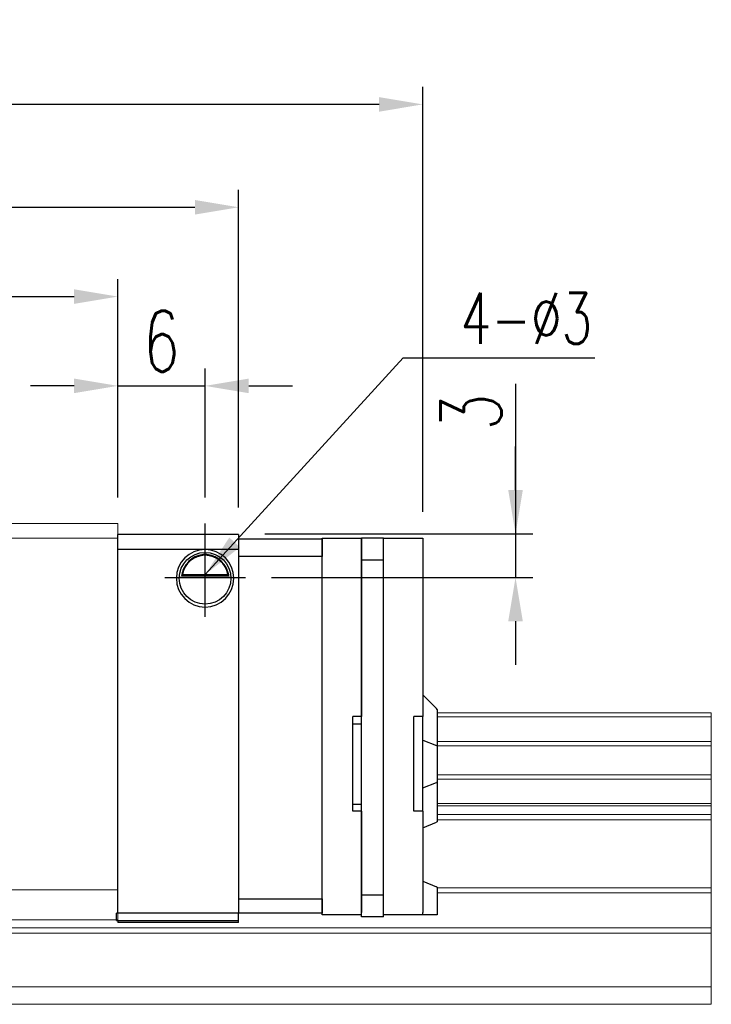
# Model space of a CAD drawing. Header units: millimetres. Extents: x 2505 to 2756, y 160 to 266.
# Tile 53 of 53: x 2708 to 2756, y 180 to 248. Entities that reach past the tile are written whole.
import ezdxf

# ---------------------------------------------------------------- set-up
doc = ezdxf.new("R2010")
doc.units = ezdxf.units.MM
doc.header["$LTSCALE"] = 0.2
doc.header["$PDSIZE"] = -1
doc.layers.add('2', color=7, linetype='Continuous')
doc.styles.add('DIM-7', font='SIMPLEX.shx', dxfattribs={"width": 0.7, "bigfont": 'chineset.shx'})
doc.dimstyles.new('CNS', dxfattribs={"dimtxt": 3.5, "dimasz": 2.5, "dimexe": 1, "dimexo": 1.5, "dimgap": 0.09, "dimtad": 0, "dimdsep": 46, "dimtxsty": 'DIM-7', "dimcen": 0.09, "dimclrd": 1, "dimclre": 1, "dimclrt": 4, "dimadec": 0, "dimazin": 0, "dimtfac": 1, "dimtix": 1, "dimtmove": 2, "dimatfit": 3, "dimfxl": 1, "dimtvp": 0.971429, "dimtolj": 1, "dimarcsym": 0})

# ---------------------------------------------------------------- blocks, each defined once
blk = doc.blocks.new('*D24')
at = {"color": 7, "lineweight": -2}
for p, q in [((2655.868, 215.253), (2655.868, 230.24)), ((2714.868, 215.253), (2714.868, 230.24)), ((2658.868, 229.04), (2711.868, 229.04))]:
    blk.add_line(p, q, dxfattribs=at)
at = {"color": 7}
for points in [[(2658.868, 229.54), (2658.868, 228.54), (2655.868, 229.04)], [(2711.868, 229.54), (2711.868, 228.54), (2714.868, 229.04)]]:
    blk.add_solid(points, dxfattribs=at)
at = {"layer": 'DEFPOINTS', "color": 0}
for p in [(2714.868, 229.04), (2655.868, 213.453), (2714.868, 213.453)]:
    blk.add_point(p, dxfattribs=at)
at = {"color": 7, "insert": (2685.368, 232.1), "char_height": 4.2, "attachment_point": 5, "style": 'DIM-7'}
blk.add_mtext('\\A1;59', dxfattribs=at)
blk = doc.blocks.new('*D25')
at = {"color": 7, "lineweight": -2}
for p, q in [((2714.868, 215.253), (2714.868, 224.109)), ((2720.868, 215.253), (2720.868, 224.109)), ((2711.868, 222.909), (2708.868, 222.909)), ((2714.868, 222.909), (2720.868, 222.909)), ((2723.868, 222.909), (2726.868, 222.909))]:
    blk.add_line(p, q, dxfattribs=at)
at = {"color": 7}
for points in [[(2711.868, 223.409), (2711.868, 222.409), (2714.868, 222.909)], [(2723.868, 223.409), (2723.868, 222.409), (2720.868, 222.909)]]:
    blk.add_solid(points, dxfattribs=at)
at = {"layer": 'DEFPOINTS', "color": 0}
for p in [(2720.868, 222.909), (2714.868, 213.453), (2720.868, 213.453)]:
    blk.add_point(p, dxfattribs=at)
at = {"color": 7, "insert": (2717.868, 225.969), "char_height": 4.2, "attachment_point": 5, "style": 'DIM-7'}
blk.add_mtext('\\A1;6', dxfattribs=at)
blk = doc.blocks.new('*D8')
at = {"color": 7, "lineweight": -2}
for p, q in [((2742.194, 223.049), (2742.194, 212.753)), ((2742.194, 215.753), (2742.194, 218.753)), ((2724.968, 212.753), (2743.394, 212.753)), ((2742.194, 212.753), (2742.194, 209.753)), ((2742.194, 212.753), (2742.194, 209.753)), ((2725.43, 209.753), (2743.394, 209.753)), ((2742.194, 206.753), (2742.194, 203.753))]:
    blk.add_line(p, q, dxfattribs=at)
at = {"color": 7}
for points in [[(2741.694, 215.753), (2742.694, 215.753), (2742.194, 212.753)], [(2741.694, 206.753), (2742.694, 206.753), (2742.194, 209.753)]]:
    blk.add_solid(points, dxfattribs=at)
at = {"layer": 'DEFPOINTS', "color": 0}
for p in [(2723.168, 212.753), (2723.63, 209.753), (2742.194, 209.753)]:
    blk.add_point(p, dxfattribs=at)
at = {"color": 7, "insert": (2739.134, 221.109), "char_height": 4.2, "attachment_point": 5, "rotation": 90, "style": 'DIM-7'}
blk.add_mtext('\\A1;3', dxfattribs=at)
blk = doc.blocks.new('*D9')
at = {"color": 7, "lineweight": -2}
for p, q in [((2647.572, 214.553), (2647.572, 236.37)), ((2723.168, 214.553), (2723.168, 236.37)), ((2650.572, 235.17), (2720.168, 235.17))]:
    blk.add_line(p, q, dxfattribs=at)
at = {"color": 7}
for points in [[(2650.572, 235.67), (2650.572, 234.67), (2647.572, 235.17)], [(2720.168, 235.67), (2720.168, 234.67), (2723.168, 235.17)]]:
    blk.add_solid(points, dxfattribs=at)
at = {"layer": 'DEFPOINTS', "color": 0}
for p in [(2723.168, 235.17), (2647.572, 212.753), (2723.168, 212.753)]:
    blk.add_point(p, dxfattribs=at)
at = {"color": 7, "insert": (2685.37, 238.23), "char_height": 4.2, "attachment_point": 5, "style": 'DIM-7'}
blk.add_mtext('\\A1;75.6', dxfattribs=at)
blk = doc.blocks.new('*D26')
at = {"color": 7, "lineweight": -2}
for p, q in [((2634.922, 214.303), (2634.922, 243.433)), ((2735.818, 214.253), (2735.818, 243.433)), ((2732.818, 242.233), (2637.922, 242.233))]:
    blk.add_line(p, q, dxfattribs=at)
at = {"color": 7}
for points in [[(2637.922, 242.733), (2637.922, 241.733), (2634.922, 242.233)], [(2732.818, 242.733), (2732.818, 241.733), (2735.818, 242.233)]]:
    blk.add_solid(points, dxfattribs=at)
at = {"layer": 'DEFPOINTS', "color": 0}
for p in [(2634.922, 242.233), (2634.922, 212.503), (2735.818, 212.453)]:
    blk.add_point(p, dxfattribs=at)
at = {"color": 7, "insert": (2685.37, 245.293), "char_height": 4.2, "attachment_point": 5, "style": 'DIM-7'}
blk.add_mtext('\\A1;100.9', dxfattribs=at)

msp = doc.modelspace()

# ---------------------------------------------------------------- linework, layer by layer
at = {"layer": '2', "linetype": 'Continuous', "lineweight": 15}
for p, q in [((2714.868, 213.453), (2655.868, 213.453)), ((2714.868, 212.453), (2714.868, 213.453)), ((2714.868, 212.453), (2655.868, 212.453)), ((2714.871, 188.303), (2714.871, 212.453)), ((2755.648, 200.453), (2736.814, 200.453)), ((2755.648, 200.196), (2736.814, 200.196)), ((2755.648, 200.453), (2755.648, 180.453)), ((2755.648, 198.487), (2736.814, 198.487)), ((2755.648, 198.192), (2736.814, 198.192)), ((2755.648, 196.212), (2736.814, 196.212)), ((2755.648, 195.918), (2736.814, 195.918)), ((2755.648, 194.237), (2736.814, 194.237)), ((2755.648, 194.073), (2736.814, 194.073)), ((2755.648, 193.479), (2736.814, 193.479)), ((2755.648, 193.126), (2736.814, 193.126)), ((2714.868, 188.303), (2655.868, 188.303)), ((2714.871, 186.253), (2714.871, 188.303)), ((2714.871, 186.253), (2714.871, 188.103)), ((2755.648, 188.46), (2736.814, 188.46)), ((2755.648, 188.106), (2736.814, 188.106)), ((2714.868, 186.253), (2655.868, 186.253)), ((2755.648, 185.346), (2630.156, 185.346)), ((2755.648, 185.699), (2630.211, 185.699)), ((2755.648, 181.653), (2629.034, 181.653)), ((2755.648, 180.453), (2590.002, 180.453))]:
    msp.add_line(p, q, dxfattribs=at)
at = {"layer": '2'}
for p, q in [((2720.868, 207.045), (2720.868, 213.453)), ((2718.102, 209.753), (2723.633, 209.753))]:
    msp.add_line(p, q, dxfattribs=at)
at = {"layer": '2', "linetype": 'Continuous'}
for p, q in [((2723.168, 212.703), (2714.868, 212.703)), ((2714.868, 186.703), (2714.868, 212.703)), ((2723.168, 212.703), (2723.168, 211.703)), ((2723.168, 212.403), (2728.918, 212.403)), ((2728.918, 212.306), (2728.918, 212.453)), ((2728.918, 212.453), (2731.618, 212.453)), ((2728.918, 212.403), (2728.918, 211.203)), ((2728.918, 211.099), (2728.918, 212.306)), ((2731.618, 210.953), (2731.618, 212.453)), ((2733.118, 212.453), (2731.618, 212.453)), ((2731.618, 212.453), (2731.618, 212.306)), ((2731.618, 212.306), (2731.618, 211.099)), ((2733.118, 210.953), (2733.118, 212.453)), ((2733.118, 212.306), (2733.118, 212.453)), ((2733.118, 212.453), (2735.818, 212.453)), ((2733.118, 211.099), (2733.118, 212.306)), ((2735.818, 212.453), (2735.818, 212.306)), ((2735.818, 212.306), (2735.818, 211.099)), ((2714.868, 211.703), (2723.168, 211.703)), ((2723.168, 211.703), (2723.168, 186.703)), ((2728.918, 211.203), (2723.168, 211.203)), ((2728.918, 211.099), (2728.918, 211.203)), ((2728.918, 210.746), (2728.918, 211.099)), ((2731.618, 211.099), (2731.618, 210.746)), ((2733.118, 210.953), (2731.618, 210.953)), ((2731.618, 187.953), (2731.618, 210.953)), ((2733.118, 210.746), (2733.118, 211.099)), ((2733.118, 187.953), (2733.118, 210.953)), ((2735.818, 211.099), (2735.818, 210.746)), ((2728.918, 188.16), (2728.918, 210.746)), ((2731.618, 210.746), (2731.618, 200.202)), ((2733.118, 188.16), (2733.118, 210.746)), ((2735.818, 210.746), (2735.818, 200.202)), ((2722.642, 209.753), (2719.093, 209.753)), ((2719.236, 209.886), (2722.499, 209.886)), ((2719.313, 209.953), (2722.423, 209.953)), ((2714.868, 207.803), (2714.868, 208.053)), ((2736.768, 200.753), (2735.818, 201.703)), ((2731.618, 200.202), (2731.018, 200.202)), ((2731.018, 193.702), (2731.018, 200.202)), ((2735.218, 193.702), (2735.218, 200.202)), ((2735.818, 200.202), (2735.218, 200.202)), ((2735.818, 193.702), (2735.818, 200.202)), ((2736.818, 200.703), (2736.768, 200.753)), ((2736.818, 200.703), (2736.818, 198.198)), ((2731.018, 199.702), (2731.618, 199.702)), ((2735.818, 198.592), (2736.768, 198.218)), ((2736.818, 198.198), (2736.768, 198.218)), ((2736.818, 198.198), (2736.818, 195.706)), ((2735.818, 195.312), (2736.768, 195.686)), ((2736.818, 195.706), (2736.768, 195.686)), ((2736.818, 195.706), (2736.818, 192.971)), ((2731.018, 194.202), (2731.618, 194.202)), ((2731.618, 193.702), (2731.018, 193.702)), ((2731.618, 193.702), (2731.618, 188.16)), ((2735.818, 193.702), (2735.218, 193.702)), ((2735.818, 193.702), (2735.818, 188.16)), ((2735.818, 192.578), (2736.768, 192.952)), ((2736.818, 192.971), (2736.768, 192.952)), ((2735.818, 188.907), (2736.768, 188.513)), ((2728.918, 187.806), (2728.918, 188.16)), ((2731.618, 188.16), (2731.618, 187.806)), ((2731.618, 186.453), (2731.618, 187.953)), ((2733.118, 187.953), (2731.618, 187.953)), ((2733.118, 187.806), (2733.118, 188.16)), ((2733.118, 186.453), (2733.118, 187.953)), ((2735.818, 188.16), (2735.818, 187.806)), ((2736.818, 188.493), (2736.768, 188.513)), ((2736.818, 188.493), (2736.818, 186.603)), ((2723.168, 187.703), (2728.918, 187.703)), ((2728.918, 187.703), (2728.918, 187.807)), ((2728.918, 186.749), (2728.918, 187.806)), ((2728.918, 187.703), (2728.918, 186.703)), ((2731.618, 187.806), (2731.618, 186.749)), ((2733.118, 186.749), (2733.118, 187.806)), ((2735.818, 187.806), (2735.818, 186.749)), ((2723.168, 186.703), (2714.788, 186.703)), ((2723.168, 186.203), (2723.168, 186.703)), ((2728.918, 186.703), (2723.168, 186.703)), ((2728.918, 186.603), (2728.918, 186.749)), ((2731.618, 186.603), (2728.918, 186.603)), ((2731.618, 186.603), (2731.618, 186.749)), ((2733.118, 186.603), (2733.118, 186.749)), ((2735.818, 186.603), (2733.118, 186.603)), ((2735.818, 186.603), (2735.818, 186.749)), ((2736.768, 186.603), (2735.818, 186.603)), ((2736.818, 186.603), (2736.768, 186.603)), ((2714.789, 186.203), (2723.168, 186.203)), ((2723.168, 186.067), (2714.867, 186.067)), ((2723.168, 186.067), (2714.867, 186.067)), ((2714.868, 186.203), (2714.868, 186.067)), ((2723.168, 186.067), (2723.168, 186.203)), ((2723.168, 186.067), (2723.168, 186.203)), ((2723.168, 186.067), (2723.168, 186.067)), ((2733.118, 186.453), (2731.618, 186.453))]:
    msp.add_line(p, q, dxfattribs=at)
for radius, start, end in [(1.975, 90, 270), (1.975, 270, 90), (1.575, 90, 170.8668), (1.575, 9.1332, 90)]:
    msp.add_arc((2720.868, 209.703), radius, start, end, dxfattribs=at)
at = {"layer": '2', "linetype": 'Continuous', "extrusion": (0, 0, -1)}
for start, end in [(270, 90), (90, 270)]:
    msp.add_arc((-2720.868, 209.703), 1.775, start, end, dxfattribs=at)
at = {"layer": '2', "linetype": 'Continuous'}
for points, knots in [([(2720.868, 211.334), (2720.717, 211.334), (2720.564, 211.31), (2720.247, 211.214), (2720.081, 211.13), (2719.811, 210.932), (2719.697, 210.821), (2719.525, 210.602), (2719.458, 210.495), (2719.352, 210.281), (2719.311, 210.171), (2719.263, 210.005), (2719.248, 209.942), (2719.236, 209.886)], [0, 0, 0, 0, 0.183798, 0.183798, 0.410489, 0.410489, 0.600027, 0.600027, 0.749109, 0.749109, 0.899192, 0.899192, 1, 1, 1, 1]), ([(2722.499, 209.886), (2722.484, 209.962), (2722.462, 210.051), (2722.398, 210.241), (2722.356, 210.342), (2722.25, 210.538), (2722.187, 210.635), (2722.015, 210.846), (2721.896, 210.956), (2721.637, 211.137), (2721.492, 211.21), (2721.19, 211.307), (2721.028, 211.334), (2720.868, 211.334)], [0, 0, 0, 0, 0.137686, 0.137686, 0.275472, 0.275472, 0.412356, 0.412356, 0.606431, 0.606431, 0.804639, 0.804639, 1, 1, 1, 1])]:
    msp.add_open_spline(points, degree=3, knots=knots, dxfattribs=at)
for points, degree in [([(2719.313, 209.953), (2719.274, 209.92), (2719.236, 209.886)], 2), ([(2722.499, 209.886), (2722.461, 209.92), (2722.423, 209.953)], 2), ([(2714.789, 186.203), (2714.789, 186.369), (2714.788, 186.536), (2714.788, 186.703)], 3)]:
    msp.add_open_spline(points, degree=degree, dxfattribs=at)

# ---------------------------------------------------------------- texts
at = {"color": 0, "insert": (2738.43, 225.794), "char_height": 3.5, "attachment_point": 7, "style": 'DIM-7'}
msp.add_mtext('4-%%C3', dxfattribs=at)

# ---------------------------------------------------------------- dimensions: what is measured, and where the dimension line sits
at = {"color": 0}
for base, p1, p2, picture, middle in [((2634.922, 242.233), (2735.818, 212.453), (2634.922, 212.503), '*D26', (2685.37, 245.293)), ((2723.168, 235.17), (2647.572, 212.753), (2723.168, 212.753), '*D9', (2685.37, 238.23)), ((2714.868, 229.04), (2655.868, 213.453), (2714.868, 213.453), '*D24', (2685.368, 232.1)), ((2720.868, 222.909), (2714.868, 213.453), (2720.868, 213.453), '*D25', (2717.868, 225.969))]:
    dim = msp.add_linear_dim(base=base, p1=p1, p2=p2, dimstyle='CNS', override={"dimscale": 1.2, "dimgap": 0.8, "dimtad": 1, "dimclrd": 7, "dimclre": 7, "dimclrt": 7, "dimadec": 2, "dimazin": 2, "dimtm": 1e-09, "dimtfac": 0.6, "dimtmove": 1, "dimarcsym": 1}, dxfattribs=at)
    dim.commit()
    dim.dimension.update_dxf_attribs({"geometry": picture, "text_midpoint": middle})
dim = msp.add_linear_dim(base=(2742.194, 209.753), p1=(2723.168, 212.753), p2=(2723.63, 209.753), angle=90, dimstyle='CNS', override={"dimscale": 1.2, "dimgap": 0.8, "dimtad": 1, "dimclrd": 7, "dimclre": 7, "dimclrt": 7, "dimadec": 2, "dimazin": 2, "dimtm": 1e-09, "dimtfac": 0.6, "dimtmove": 1, "dimarcsym": 1}, dxfattribs=at)
dim.commit()
dim.dimension.update_dxf_attribs({"geometry": '*D8', "text_midpoint": (2742.194, 221.109), "dimtype": 160})

# ---------------------------------------------------------------- leaders
at = {"color": 0, "annotation_type": 0, "has_hookline": 1, "hookline_direction": 0, "text_width": 9.217}
msp.add_leader([(2720.868, 209.953), (2734.47, 224.834), (2737.47, 224.834)], dimstyle='CNS', override={"dimscale": 1.2, "dimgap": 0.8, "dimtad": 1, "dimclrd": 7, "dimclre": 7, "dimclrt": 7, "dimadec": 2, "dimazin": 2, "dimtm": 1e-09, "dimtfac": 0.6, "dimtmove": 1, "dimarcsym": 1}, dxfattribs=at)

doc.saveas('drawing.dxf')
